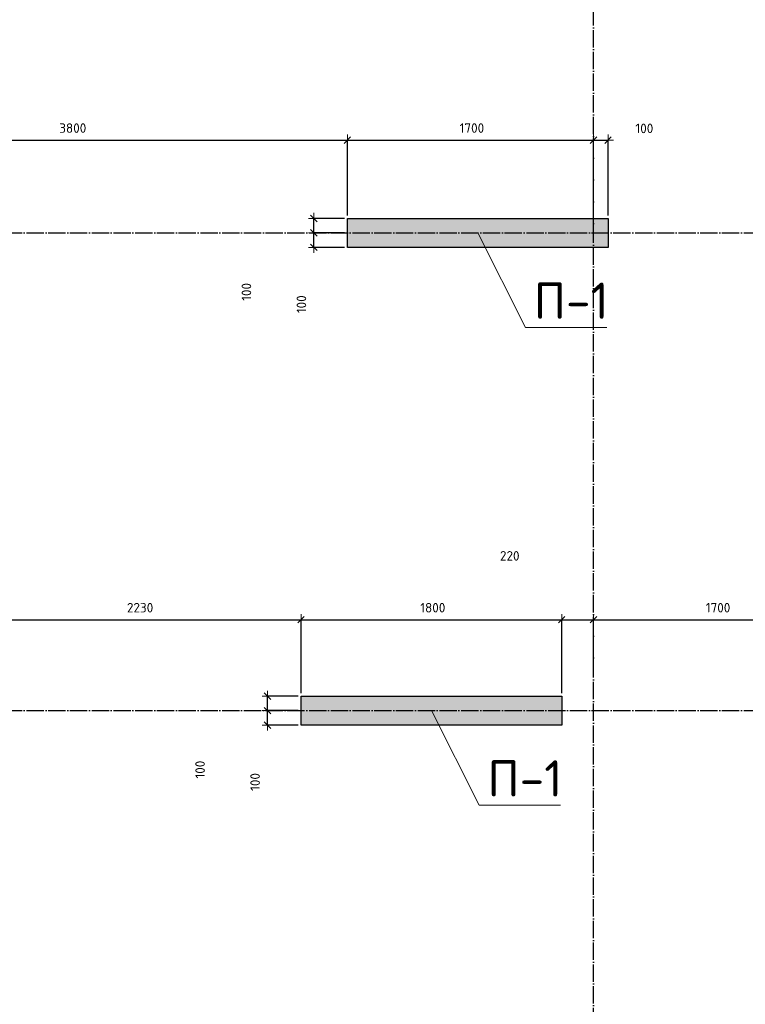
# Model space of a CAD drawing. Header units: millimetres. Extents: x -3057 to 112233, y -2869 to 47508.
# Tile 36 of 48: x 52737 to 57748, y 23071 to 29873. Entities that reach past the tile are written whole.
import ezdxf

# ---------------------------------------------------------------- set-up
doc = ezdxf.new("R2010")
doc.units = ezdxf.units.MM
doc.header["$PDMODE"] = 65
doc.linetypes.add('______11', pattern=[150, 120, -15, 0, -15])
doc.linetypes.add('______5', pattern=[330, 240, -30, 30, -30])
for name, color, linetype, lineweight in [('Standard', 7, 'Continuous', 25), ('Высотная отметка (отверстия)', 7, 'Continuous', 13), ('Размерная линия_ общее', 7, 'Continuous', 13)]:
    doc.layers.add(name, color=color, linetype=linetype, lineweight=lineweight)
doc.layers.add('Осевая линия_ общее', color=7, linetype='______5', lineweight=13, true_color=0xa0a0a0)
doc.styles.add('ISOCPEUR', font='ISOCPEUR')
doc.dimstyles.new('DIMSTYLE_3', dxfattribs={"dimtxt": 66, "dimasz": 75, "dimexe": 0, "dimexo": 0, "dimgap": 33, "dimtad": 2, "dimdec": 0, "dimrnd": 5, "dimzin": 12, "dimdsep": 46, "dimtxsty": 'ISOCPEUR', "dimblk1": 'ALL_ML_STRICH', "dimblk2": 'ALL_ML_STRICH', "dimsah": 1, "dimcen": 0, "dimclrd": 7, "dimclre": 256, "dimclrt": 7, "dimadec": 0, "dimazin": 0, "dimtfac": 1, "dimtdec": 0, "dimtix": 1, "dimtmove": 2, "dimatfit": 3, "dimfxl": 0, "dimtzin": 0, "dimlwd": 0, "dimlwe": -3, "dimarcsym": 0})
doc.dimstyles.new('DIMSTYLE_7', dxfattribs={"dimtxt": 66, "dimasz": 75, "dimexe": 0, "dimexo": 0, "dimgap": 33, "dimtad": 2, "dimdec": 0, "dimrnd": 5, "dimzin": 12, "dimdsep": 46, "dimtxsty": 'ISOCPEUR', "dimblk1": 'ALL_ML_STRICH', "dimblk2": 'ALL_ML_STRICH', "dimsah": 1, "dimcen": 0, "dimclrd": 7, "dimclre": 256, "dimclrt": 7, "dimadec": 0, "dimazin": 0, "dimtfac": 1, "dimtdec": 0, "dimtix": 1, "dimtmove": 2, "dimatfit": 3, "dimfxl": 0, "dimtvp": 1.2, "dimtzin": 0, "dimlwd": 0, "dimlwe": -3, "dimarcsym": 0})

# ---------------------------------------------------------------- blocks, each defined once
blk = doc.blocks.new('СЛОЖНЫЙ_ОБЪЕКТ_0')
at = {"layer": 'Осевая линия_ общее', "color": 253, "linetype": '______11', "lineweight": -3, "true_color": 0xa0a0a0, "transparency": 33554687}
for p, q in [((56700, -2590), (56700, 47490)), ((47230, 28400), (64470, 28400)), ((47230, 25100), (64470, 25100))]:
    blk.add_line(p, q, dxfattribs=at)
blk = doc.blocks.new('ALL_ML_STRICH')
at = {"color": 0, "linetype": 'ByBlock', "lineweight": -2}
for p, q in [((-1, 0), (0.5, 0)), ((-0.3, -0.3), (0.3, 0.3)), ((0, -0.5), (0, 0.5))]:
    blk.add_line(p, q, dxfattribs=at)
blk = doc.blocks.new('*D187')
at = {"layer": 'DEFPOINTS', "color": 7, "linetype": 'Continuous', "lineweight": 13, "transparency": 33554687}
for p in [(51200, 29041.1), (51200, 28500), (55000, 28500)]:
    blk.add_point(p, dxfattribs=at)
at = {"layer": 'Размерная линия_ общее', "color": 253, "linetype": 'Continuous', "lineweight": -2, "true_color": 0xa0a0a0, "transparency": 33554687}
for p, q in [((51200, 28520), (51200, 29041.1)), ((55000, 28520), (55000, 29041.1))]:
    blk.add_line(p, q, dxfattribs=at)
at = {"layer": 'Размерная линия_ общее', "color": 7, "linetype": 'Continuous', "lineweight": -2, "transparency": 33554687}
blk.add_line((51200, 29041.1), (55000, 29041.1), dxfattribs=at)
at = {"layer": 'Размерная линия_ общее', "color": 7, "linetype": 'Continuous', "lineweight": 13, "transparency": 33554687, "xscale": 75, "yscale": 75, "zscale": 75, "rotation": 180}
blk.add_blockref('ALL_ML_STRICH', (51200, 29041.1), dxfattribs=at)
at = {"layer": 'Размерная линия_ общее', "color": 7, "linetype": 'Continuous', "lineweight": 13, "transparency": 33554687, "xscale": 75, "yscale": 75, "zscale": 75}
blk.add_blockref('ALL_ML_STRICH', (55000, 29041.1), dxfattribs=at)
at = {"layer": 'Размерная линия_ общее', "color": 7, "linetype": 'Continuous', "lineweight": 13, "transparency": 33554687, "insert": (53103.3, 29124.1), "char_height": 66, "width": 264, "attachment_point": 5, "style": 'ISOCPEUR'}
blk.add_mtext('\\A1;{3800}', dxfattribs=at)
blk = doc.blocks.new('*D188')
at = {"layer": 'DEFPOINTS', "color": 7, "linetype": 'Continuous', "lineweight": 13, "transparency": 33554687}
for p in [(55000, 29041.1), (55000, 28500), (56700, 28400)]:
    blk.add_point(p, dxfattribs=at)
at = {"layer": 'Размерная линия_ общее', "color": 253, "linetype": 'Continuous', "lineweight": -2, "true_color": 0xa0a0a0, "transparency": 33554687}
for p, q in [((55000, 28520), (55000, 29041.1)), ((56700, 28420), (56700, 29041.1))]:
    blk.add_line(p, q, dxfattribs=at)
at = {"layer": 'Размерная линия_ общее', "color": 7, "linetype": 'Continuous', "lineweight": -2, "transparency": 33554687}
blk.add_line((55000, 29041.1), (56700, 29041.1), dxfattribs=at)
at = {"layer": 'Размерная линия_ общее', "color": 7, "linetype": 'Continuous', "lineweight": 13, "transparency": 33554687, "xscale": 75, "yscale": 75, "zscale": 75, "rotation": 180}
blk.add_blockref('ALL_ML_STRICH', (55000, 29041.1), dxfattribs=at)
at = {"layer": 'Размерная линия_ общее', "color": 7, "linetype": 'Continuous', "lineweight": 13, "transparency": 33554687, "xscale": 75, "yscale": 75, "zscale": 75}
blk.add_blockref('ALL_ML_STRICH', (56700, 29041.1), dxfattribs=at)
at = {"layer": 'Размерная линия_ общее', "color": 7, "linetype": 'Continuous', "lineweight": 13, "transparency": 33554687, "insert": (55859.9, 29124.1), "char_height": 66, "width": 264, "attachment_point": 5, "style": 'ISOCPEUR'}
blk.add_mtext('\\A1;{1700}', dxfattribs=at)
blk = doc.blocks.new('*D189')
at = {"layer": 'DEFPOINTS', "color": 7, "linetype": 'Continuous', "lineweight": 13, "transparency": 33554687}
for p in [(56700, 29041.1), (56800, 28500), (56700, 28400)]:
    blk.add_point(p, dxfattribs=at)
at = {"layer": 'Размерная линия_ общее', "color": 253, "linetype": 'Continuous', "lineweight": -2, "true_color": 0xa0a0a0, "transparency": 33554687}
for p, q in [((56700, 28420), (56700, 29041.1)), ((56800, 28520), (56800, 29041.1))]:
    blk.add_line(p, q, dxfattribs=at)
at = {"layer": 'Размерная линия_ общее', "color": 7, "linetype": 'Continuous', "lineweight": -2, "transparency": 33554687}
blk.add_line((56700, 29041.1), (56800, 29041.1), dxfattribs=at)
at = {"layer": 'Размерная линия_ общее', "color": 7, "linetype": 'Continuous', "lineweight": 13, "transparency": 33554687, "xscale": 75, "yscale": 75, "zscale": 75, "rotation": 180}
blk.add_blockref('ALL_ML_STRICH', (56700, 29041.1), dxfattribs=at)
at = {"layer": 'Размерная линия_ общее', "color": 7, "linetype": 'Continuous', "lineweight": 13, "transparency": 33554687, "xscale": 75, "yscale": 75, "zscale": 75}
blk.add_blockref('ALL_ML_STRICH', (56800, 29041.1), dxfattribs=at)
at = {"layer": 'Размерная линия_ общее', "color": 7, "linetype": 'Continuous', "lineweight": 13, "transparency": 33554687, "insert": (57051, 29121.8), "char_height": 66, "width": 198, "attachment_point": 5, "style": 'ISOCPEUR'}
blk.add_mtext('\\A1;{100}', dxfattribs=at)
blk = doc.blocks.new('*D241')
at = {"layer": 'DEFPOINTS', "color": 7, "linetype": 'Continuous', "lineweight": 13, "transparency": 33554687}
for p in [(55000, 28400), (54768, 28300), (55000, 28300)]:
    blk.add_point(p, dxfattribs=at)
at = {"layer": 'Размерная линия_ общее', "color": 253, "linetype": 'Continuous', "lineweight": -2, "true_color": 0xa0a0a0, "transparency": 33554687}
for p, q in [((54980, 28400), (54768, 28400)), ((54980, 28300), (54768, 28300))]:
    blk.add_line(p, q, dxfattribs=at)
at = {"layer": 'Размерная линия_ общее', "color": 7, "linetype": 'Continuous', "lineweight": -2, "transparency": 33554687}
blk.add_line((54768, 28300), (54768, 28400), dxfattribs=at)
at = {"layer": 'Размерная линия_ общее', "color": 7, "linetype": 'Continuous', "lineweight": 13, "transparency": 33554687, "xscale": 75, "yscale": 75, "zscale": 75}
for p, rotation in [((54768, 28400), 90), ((54768, 28300), 270)]:
    blk.add_blockref('ALL_ML_STRICH', p, dxfattribs=dict(at, rotation=rotation))
at = {"layer": 'Размерная линия_ общее', "color": 7, "linetype": 'Continuous', "lineweight": 13, "transparency": 33554687, "insert": (54682.6, 27907.1), "char_height": 66, "width": 198, "attachment_point": 5, "rotation": 90, "style": 'ISOCPEUR'}
blk.add_mtext('\\A1;{100}', dxfattribs=at)
blk = doc.blocks.new('*D242')
at = {"layer": 'DEFPOINTS', "color": 7, "linetype": 'Continuous', "lineweight": 13, "transparency": 33554687}
for p in [(55000, 28500), (54768, 28400), (55000, 28400)]:
    blk.add_point(p, dxfattribs=at)
at = {"layer": 'Размерная линия_ общее', "color": 253, "linetype": 'Continuous', "lineweight": -2, "true_color": 0xa0a0a0, "transparency": 33554687}
for p, q in [((54980, 28500), (54768, 28500)), ((54980, 28400), (54768, 28400))]:
    blk.add_line(p, q, dxfattribs=at)
at = {"layer": 'Размерная линия_ общее', "color": 7, "linetype": 'Continuous', "lineweight": -2, "transparency": 33554687}
blk.add_line((54768, 28400), (54768, 28500), dxfattribs=at)
at = {"layer": 'Размерная линия_ общее', "color": 7, "linetype": 'Continuous', "lineweight": 13, "transparency": 33554687, "xscale": 75, "yscale": 75, "zscale": 75}
for p, rotation in [((54768, 28500), 90), ((54768, 28400), 270)]:
    blk.add_blockref('ALL_ML_STRICH', p, dxfattribs=dict(at, rotation=rotation))
at = {"layer": 'Размерная линия_ общее', "color": 7, "linetype": 'Continuous', "lineweight": 13, "transparency": 33554687, "insert": (54302.6, 27992.4), "char_height": 66, "width": 198, "attachment_point": 5, "rotation": 90, "style": 'ISOCPEUR'}
blk.add_mtext('\\A1;{100}', dxfattribs=at)
blk = doc.blocks.new('*D243')
at = {"layer": 'DEFPOINTS', "color": 7, "linetype": 'Continuous', "lineweight": 13, "transparency": 33554687}
for p in [(54680, 25100), (54448, 25000), (54680, 25000)]:
    blk.add_point(p, dxfattribs=at)
at = {"layer": 'Размерная линия_ общее', "color": 253, "linetype": 'Continuous', "lineweight": -2, "true_color": 0xa0a0a0, "transparency": 33554687}
for p, q in [((54660, 25100), (54448, 25100)), ((54660, 25000), (54448, 25000))]:
    blk.add_line(p, q, dxfattribs=at)
at = {"layer": 'Размерная линия_ общее', "color": 7, "linetype": 'Continuous', "lineweight": -2, "transparency": 33554687}
blk.add_line((54448, 25000), (54448, 25100), dxfattribs=at)
at = {"layer": 'Размерная линия_ общее', "color": 7, "linetype": 'Continuous', "lineweight": 13, "transparency": 33554687, "xscale": 75, "yscale": 75, "zscale": 75}
for p, rotation in [((54448, 25100), 90), ((54448, 25000), 270)]:
    blk.add_blockref('ALL_ML_STRICH', p, dxfattribs=dict(at, rotation=rotation))
at = {"layer": 'Размерная линия_ общее', "color": 7, "linetype": 'Continuous', "lineweight": 13, "transparency": 33554687, "insert": (54362.6, 24607.1), "char_height": 66, "width": 198, "attachment_point": 5, "rotation": 90, "style": 'ISOCPEUR'}
blk.add_mtext('\\A1;{100}', dxfattribs=at)
blk = doc.blocks.new('*D244')
at = {"layer": 'DEFPOINTS', "color": 7, "linetype": 'Continuous', "lineweight": 13, "transparency": 33554687}
for p in [(54680, 25200), (54448, 25100), (54680, 25100)]:
    blk.add_point(p, dxfattribs=at)
at = {"layer": 'Размерная линия_ общее', "color": 253, "linetype": 'Continuous', "lineweight": -2, "true_color": 0xa0a0a0, "transparency": 33554687}
for p, q in [((54660, 25200), (54448, 25200)), ((54660, 25100), (54448, 25100))]:
    blk.add_line(p, q, dxfattribs=at)
at = {"layer": 'Размерная линия_ общее', "color": 7, "linetype": 'Continuous', "lineweight": -2, "transparency": 33554687}
blk.add_line((54448, 25100), (54448, 25200), dxfattribs=at)
at = {"layer": 'Размерная линия_ общее', "color": 7, "linetype": 'Continuous', "lineweight": 13, "transparency": 33554687, "xscale": 75, "yscale": 75, "zscale": 75}
for p, rotation in [((54448, 25200), 90), ((54448, 25100), 270)]:
    blk.add_blockref('ALL_ML_STRICH', p, dxfattribs=dict(at, rotation=rotation))
at = {"layer": 'Размерная линия_ общее', "color": 7, "linetype": 'Continuous', "lineweight": 13, "transparency": 33554687, "insert": (53982.6, 24692.4), "char_height": 66, "width": 198, "attachment_point": 5, "rotation": 90, "style": 'ISOCPEUR'}
blk.add_mtext('\\A1;{100}', dxfattribs=at)
blk = doc.blocks.new('*D344')
at = {"layer": 'DEFPOINTS', "color": 7, "linetype": 'Continuous', "lineweight": 13, "transparency": 33554687}
for p in [(52450, 25727.8), (52450, 25200), (54680, 25200)]:
    blk.add_point(p, dxfattribs=at)
at = {"layer": 'Размерная линия_ общее', "color": 253, "linetype": 'Continuous', "lineweight": -2, "true_color": 0xa0a0a0, "transparency": 33554687}
for p, q in [((52450, 25220), (52450, 25727.8)), ((54680, 25220), (54680, 25727.8))]:
    blk.add_line(p, q, dxfattribs=at)
at = {"layer": 'Размерная линия_ общее', "color": 7, "linetype": 'Continuous', "lineweight": -2, "transparency": 33554687}
blk.add_line((52450, 25727.8), (54680, 25727.8), dxfattribs=at)
at = {"layer": 'Размерная линия_ общее', "color": 7, "linetype": 'Continuous', "lineweight": 13, "transparency": 33554687, "xscale": 75, "yscale": 75, "zscale": 75, "rotation": 180}
blk.add_blockref('ALL_ML_STRICH', (52450, 25727.8), dxfattribs=at)
at = {"layer": 'Размерная линия_ общее', "color": 7, "linetype": 'Continuous', "lineweight": 13, "transparency": 33554687, "xscale": 75, "yscale": 75, "zscale": 75}
blk.add_blockref('ALL_ML_STRICH', (54680, 25727.8), dxfattribs=at)
at = {"layer": 'Размерная линия_ общее', "color": 7, "linetype": 'Continuous', "lineweight": 13, "transparency": 33554687, "insert": (53568.3, 25810.8), "char_height": 66, "width": 264, "attachment_point": 5, "style": 'ISOCPEUR'}
blk.add_mtext('\\A1;{2230}', dxfattribs=at)
blk = doc.blocks.new('*D345')
at = {"layer": 'DEFPOINTS', "color": 7, "linetype": 'Continuous', "lineweight": 13, "transparency": 33554687}
for p in [(54680, 25727.8), (54680, 25200), (56480, 25200)]:
    blk.add_point(p, dxfattribs=at)
at = {"layer": 'Размерная линия_ общее', "color": 253, "linetype": 'Continuous', "lineweight": -2, "true_color": 0xa0a0a0, "transparency": 33554687}
for p, q in [((54680, 25220), (54680, 25727.8)), ((56480, 25220), (56480, 25727.8))]:
    blk.add_line(p, q, dxfattribs=at)
at = {"layer": 'Размерная линия_ общее', "color": 7, "linetype": 'Continuous', "lineweight": -2, "transparency": 33554687}
blk.add_line((54680, 25727.8), (56480, 25727.8), dxfattribs=at)
at = {"layer": 'Размерная линия_ общее', "color": 7, "linetype": 'Continuous', "lineweight": 13, "transparency": 33554687, "xscale": 75, "yscale": 75, "zscale": 75, "rotation": 180}
blk.add_blockref('ALL_ML_STRICH', (54680, 25727.8), dxfattribs=at)
at = {"layer": 'Размерная линия_ общее', "color": 7, "linetype": 'Continuous', "lineweight": 13, "transparency": 33554687, "xscale": 75, "yscale": 75, "zscale": 75}
blk.add_blockref('ALL_ML_STRICH', (56480, 25727.8), dxfattribs=at)
at = {"layer": 'Размерная линия_ общее', "color": 7, "linetype": 'Continuous', "lineweight": 13, "transparency": 33554687, "insert": (55589.9, 25810.8), "char_height": 66, "width": 264, "attachment_point": 5, "style": 'ISOCPEUR'}
blk.add_mtext('\\A1;{1800}', dxfattribs=at)
blk = doc.blocks.new('*D346')
at = {"layer": 'DEFPOINTS', "color": 7, "linetype": 'Continuous', "lineweight": 13, "transparency": 33554687}
for p in [(56480, 25727.8), (56700, 25379.6), (56480, 25200)]:
    blk.add_point(p, dxfattribs=at)
at = {"layer": 'Размерная линия_ общее', "color": 253, "linetype": 'Continuous', "lineweight": -2, "true_color": 0xa0a0a0, "transparency": 33554687}
for p, q in [((56480, 25220), (56480, 25727.8)), ((56700, 25399.6), (56700, 25727.8))]:
    blk.add_line(p, q, dxfattribs=at)
at = {"layer": 'Размерная линия_ общее', "color": 7, "linetype": 'Continuous', "lineweight": -2, "transparency": 33554687}
blk.add_line((56480, 25727.8), (56700, 25727.8), dxfattribs=at)
at = {"layer": 'Размерная линия_ общее', "color": 7, "linetype": 'Continuous', "lineweight": 13, "transparency": 33554687, "xscale": 75, "yscale": 75, "zscale": 75, "rotation": 180}
blk.add_blockref('ALL_ML_STRICH', (56480, 25727.8), dxfattribs=at)
at = {"layer": 'Размерная линия_ общее', "color": 7, "linetype": 'Continuous', "lineweight": 13, "transparency": 33554687, "xscale": 75, "yscale": 75, "zscale": 75}
blk.add_blockref('ALL_ML_STRICH', (56700, 25727.8), dxfattribs=at)
at = {"layer": 'Размерная линия_ общее', "color": 7, "linetype": 'Continuous', "lineweight": 13, "transparency": 33554687, "insert": (56121.3, 26169), "char_height": 66, "width": 198, "attachment_point": 5, "style": 'ISOCPEUR'}
blk.add_mtext('\\A1;{220}', dxfattribs=at)
blk = doc.blocks.new('*D347')
at = {"layer": 'DEFPOINTS', "color": 7, "linetype": 'Continuous', "lineweight": 13, "transparency": 33554687}
for p in [(56700, 25727.8), (58400, 25480.6), (56700, 25379.6)]:
    blk.add_point(p, dxfattribs=at)
at = {"layer": 'Размерная линия_ общее', "color": 253, "linetype": 'Continuous', "lineweight": -2, "true_color": 0xa0a0a0, "transparency": 33554687}
for p, q in [((56700, 25399.6), (56700, 25727.8)), ((58400, 25500.6), (58400, 25727.8))]:
    blk.add_line(p, q, dxfattribs=at)
at = {"layer": 'Размерная линия_ общее', "color": 7, "linetype": 'Continuous', "lineweight": -2, "transparency": 33554687}
blk.add_line((56700, 25727.8), (58400, 25727.8), dxfattribs=at)
at = {"layer": 'Размерная линия_ общее', "color": 7, "linetype": 'Continuous', "lineweight": 13, "transparency": 33554687, "xscale": 75, "yscale": 75, "zscale": 75, "rotation": 180}
blk.add_blockref('ALL_ML_STRICH', (56700, 25727.8), dxfattribs=at)
at = {"layer": 'Размерная линия_ общее', "color": 7, "linetype": 'Continuous', "lineweight": 13, "transparency": 33554687, "xscale": 75, "yscale": 75, "zscale": 75}
blk.add_blockref('ALL_ML_STRICH', (58400, 25727.8), dxfattribs=at)
at = {"layer": 'Размерная линия_ общее', "color": 7, "linetype": 'Continuous', "lineweight": 13, "transparency": 33554687, "insert": (57559.9, 25810.8), "char_height": 66, "width": 264, "attachment_point": 5, "style": 'ISOCPEUR'}
blk.add_mtext('\\A1;{1700}', dxfattribs=at)

msp = doc.modelspace()

# ---------------------------------------------------------------- hatches: boundary and pattern name
at = {"linetype": 'Continuous', "lineweight": 13, "transparency": 33554687}
msp.add_hatch(color=7, dxfattribs=at).paths.add_polyline_path([(55000, 28500), (55000, 28300), (56800, 28300), (56800, 28500)])
at = {"layer": 'Standard', "linetype": 'Continuous', "lineweight": 13, "transparency": 33554687}
msp.add_hatch(color=7, dxfattribs=at).paths.add_polyline_path([(54680, 25200), (54680, 25000), (56480, 25000), (56480, 25200)])

# ---------------------------------------------------------------- linework, layer by layer
at = {"color": 7, "linetype": 'Continuous', "lineweight": -3, "transparency": 33554687}
for p, q in [((55000, 28300), (55000, 28500)), ((55000, 28500), (56800, 28500)), ((56800, 28500), (56800, 28300)), ((56800, 28300), (55000, 28300))]:
    msp.add_line(p, q, dxfattribs=at)
at = {"layer": 'Standard', "color": 7, "linetype": 'Continuous', "lineweight": -3, "transparency": 33554687}
for p, q in [((54680, 25000), (54680, 25200)), ((54680, 25200), (56480, 25200)), ((56480, 25200), (56480, 25000)), ((56480, 25000), (54680, 25000))]:
    msp.add_line(p, q, dxfattribs=at)
at = {"layer": 'Высотная отметка (отверстия)', "color": 7, "linetype": 'Continuous', "lineweight": 13, "transparency": 33554687}
for points in [[(55900, 28400), (56231.2, 27746.5), (56791.2, 27746.5)], [(55900, 28400), (56231.2, 27746.5), (56791.2, 27746.5)], [(55580, 25100), (55911.2, 24446.5), (56471.2, 24446.5)], [(55580, 25100), (55911.2, 24446.5), (56471.2, 24446.5)]]:
    msp.add_lwpolyline(points, dxfattribs=at)

# ---------------------------------------------------------------- block references
at = {"layer": 'Осевая линия_ общее', "color": 253, "linetype": '______11', "lineweight": -3, "true_color": 0xa0a0a0, "transparency": 33554687}
msp.add_blockref('СЛОЖНЫЙ_ОБЪЕКТ_0', (0, 0), dxfattribs=at)

# ---------------------------------------------------------------- texts
at = {"layer": 'Высотная отметка (отверстия)', "color": 7, "linetype": 'Continuous', "lineweight": 13, "transparency": 33554687, "char_height": 75, "width": 604.167, "attachment_point": 8, "style": 'ISOCPEUR'}
for insert in [(56546.2, 27806.5), (56546.2, 27806.5), (56226.2, 24506.5), (56226.2, 24506.5)]:
    msp.add_mtext('\\A1;{\\fISOCPEUR|i0|b0;\\H250.000000;\\W1.000000;\\C7;П-1}\\P', dxfattribs=dict(at, insert=insert))

# ---------------------------------------------------------------- dimensions: what is measured, and where the dimension line sits
at = {"layer": 'Размерная линия_ общее', "color": 7, "linetype": 'Continuous', "lineweight": 13, "transparency": 33554687}
for base, p1, p2, dimstyle, picture, middle in [((55000, 29041.1), (51200, 28520), (55000, 28520), 'DIMSTYLE_3', '*D187', (53103.3, 29124.1)), ((56700, 29041.1), (55000, 28520), (56700, 28420), 'DIMSTYLE_3', '*D188', (55859.9, 29124.1)), ((56800, 29041.1), (56700, 28420), (56800, 28520), 'DIMSTYLE_7', '*D189', (57051, 29121.8)), ((56700, 25727.8), (56480, 25220), (56700, 25399.6), 'DIMSTYLE_3', '*D346', (56121.3, 26169)), ((54680, 25727.8), (52450, 25220), (54680, 25220), 'DIMSTYLE_3', '*D344', (53568.3, 25810.8)), ((56480, 25727.8), (54680, 25220), (56480, 25220), 'DIMSTYLE_3', '*D345', (55589.9, 25810.8)), ((58400, 25727.8), (56700, 25399.6), (58400, 25500.6), 'DIMSTYLE_3', '*D347', (57559.9, 25810.8))]:
    dim = msp.add_linear_dim(base=base, p1=p1, p2=p2, dimstyle=dimstyle, override={"dimpost": '<>', "dimclrd": 7, "dimclre": 253, "dimclrt": 7, "dimlwd": 0, "dimlwe": 65533}, dxfattribs=at)
    dim.commit()
    dim.dimension.update_dxf_attribs({"geometry": picture, "text_midpoint": middle, "dimtype": 160})
for base, p1, p2, picture, middle in [((54768, 28500), (54980, 28400), (54980, 28500), '*D242', (54302.6, 27992.4)), ((54768, 28400), (54980, 28300), (54980, 28400), '*D241', (54682.6, 27907.1)), ((54448, 25200), (54660, 25100), (54660, 25200), '*D244', (53982.6, 24692.4)), ((54448, 25100), (54660, 25000), (54660, 25100), '*D243', (54362.6, 24607.1))]:
    dim = msp.add_linear_dim(base=base, p1=p1, p2=p2, angle=90, dimstyle='DIMSTYLE_7', override={"dimpost": '<>', "dimclrd": 7, "dimclre": 253, "dimclrt": 7, "dimlwd": 0, "dimlwe": 65533}, dxfattribs=at)
    dim.commit()
    dim.dimension.update_dxf_attribs({"geometry": picture, "text_midpoint": middle, "dimtype": 160})

doc.saveas('drawing.dxf')
